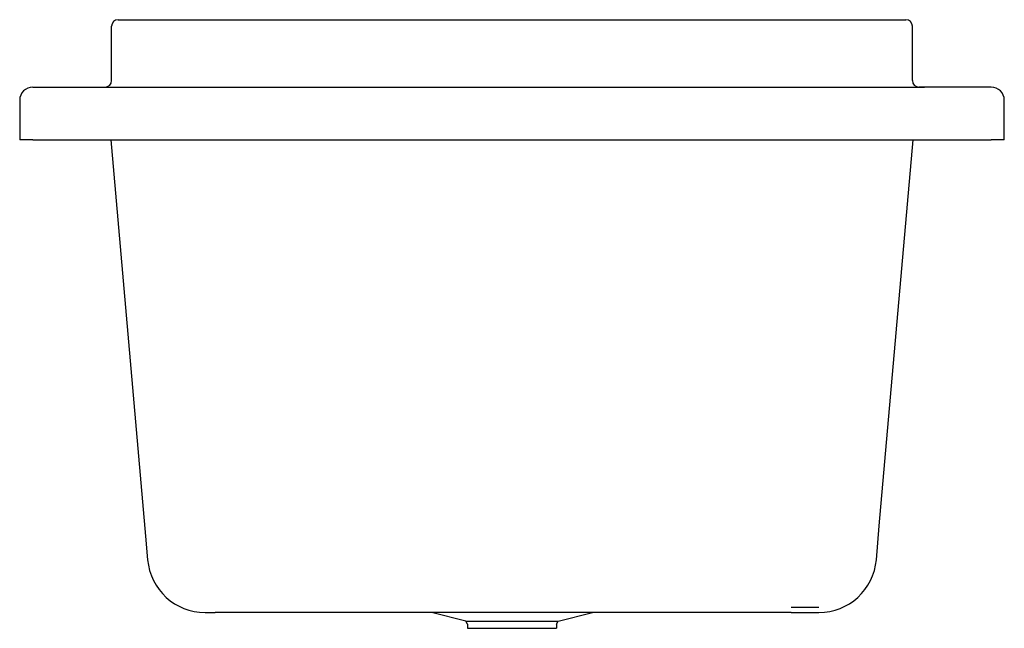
# Model space of a CAD drawing. Header units: millimetres. Extents: x -0.375 to 0.375, y -0.372 to 0.091.
import ezdxf

# ---------------------------------------------------------------- set-up
doc = ezdxf.new("R2010")
doc.units = ezdxf.units.MM
doc.layers.add('BLOCKS', color=3, linetype='Continuous')

msp = doc.modelspace()

# ---------------------------------------------------------------- linework, layer by layer
at = {"layer": 'BLOCKS'}
for p, q in [((-0.3, 0.09135), (0.3, 0.09135)), ((-0.305, 0.045), (-0.305, 0.08635)), ((0.305, 0.045), (0.305, 0.08635)), ((-0.365, 0.04), (-0.31, 0.04)), ((-0.31, 0.04), (0.31416, 0.04)), ((0.365, 0.04), (0.31, 0.04)), ((-0.375, 0.03), (-0.375, 0)), ((0.375, 0), (0.375, 0.03)), ((-0.365, 0), (-0.375, 0)), ((-0.365, 0), (0.365, 0)), ((-0.30552, 0), (-0.27911, -0.30178)), ((0.2798, -0.2939), (0.30552, 0)), ((0.375, 0), (0.365, 0)), ((0.27753, -0.31983), (0.2798, -0.2939)), ((-0.27911, -0.30178), (-0.27753, -0.31983)), ((0.21269, -0.356), (0.2337, -0.356)), ((-0.2337, -0.36), (-0.22602, -0.36)), ((0.21269, -0.36), (-0.22602, -0.36)), ((-0.03514, -0.36651), (-0.06126, -0.36)), ((-0.03514, -0.36651), (0.03514, -0.36651)), ((-0.034, -0.36891), (-0.03514, -0.36651)), ((0.034, -0.36891), (0.03514, -0.36651)), ((0.03514, -0.36651), (0.06126, -0.36)), ((0.21269, -0.36), (0.2337, -0.36)), ((-0.034, -0.36891), (-0.034, -0.372)), ((-0.034, -0.372), (0.034, -0.372)), ((0.034, -0.36891), (0.034, -0.372))]:
    msp.add_line(p, q, dxfattribs=at)
for centre, radius, start, end in [((-0.3, 0.08635), 0.005, 90, 180), ((0.3, 0.08635), 0.005, 0, 90), ((-0.365, 0.03), 0.01, 90, 180), ((-0.31, 0.045), 0.005, 270, 0), ((0.31, 0.045), 0.005, 180, 270), ((0.365, 0.03), 0.01, 0, 90), ((-0.2337, -0.316), 0.044, 185, 270), ((0.2337, -0.316), 0.044, 270, 355)]:
    msp.add_arc(centre, radius, start, end, dxfattribs=at)

doc.saveas('drawing.dxf')
